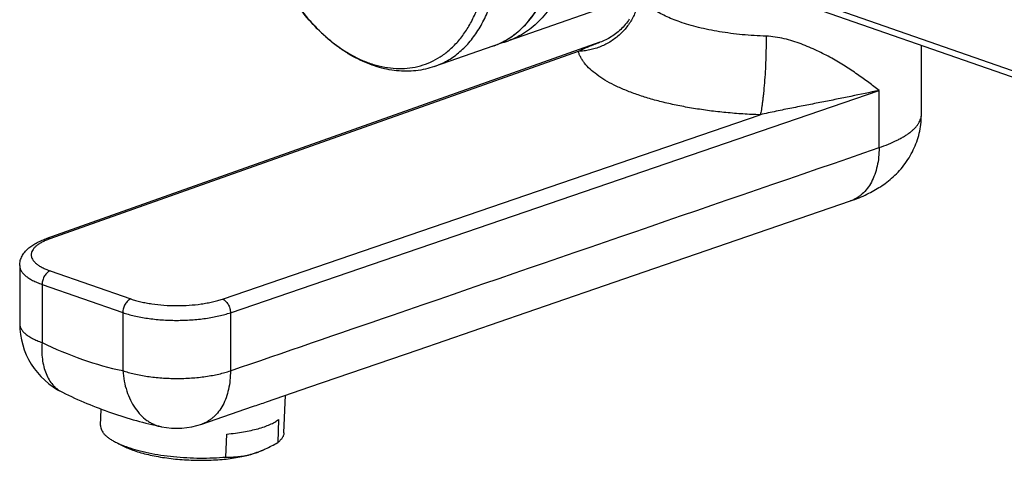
# Model space of a CAD drawing. Header units: millimetres. Extents: x -56 to 489, y -110 to 336.
# Tile 1 of 10: x -56 to 73, y -91 to -33. Entities that reach past the tile are written whole.
import ezdxf

# ---------------------------------------------------------------- set-up
doc = ezdxf.new("R2010")
doc.units = ezdxf.units.MM
doc.header["$LTSCALE"] = 23.1
doc.layers.get('0').update_dxf_attribs({"linetype": 'CONTINUOUS'})

msp = doc.modelspace()

# ---------------------------------------------------------------- linework, layer by layer
at = {"color": 7, "linetype": 'CONTINUOUS'}
for p, q in [((32.31, -27.13), (7.68, -35.71)), ((80.18, -42.79), (35.34, -27.16)), ((19.66, -35.91), (-52.79, -61.61)), ((5.66, -36.42), (-1.98, -39.08)), ((61.69, -45.33), (61.69, -36.35)), ((-56.23, -65.1), (-56.23, -72.69)), ((-21.67, -86.95), (-21.48, -82.06)), ((-32.42, -85.83), (-25.78, -83.54)), ((-45.65, -86.01), (-45.56, -83.87)), ((-22.37, -85.23), (-22.49, -88.24)), ((-29.27, -90.14), (-29.15, -87.12)), ((-43.58, -88.24), (-42.57, -88.74)), ((-24.96, -89.43), (-24.95, -89.43)), ((-24.96, -89.43), (-24.95, -89.43)), ((-24.61, -89.3), (-24.94, -89.43))]:
    msp.add_line(p, q, dxfattribs=at)
at = {"color": 9, "linetype": 'CONTINUOUS'}
for p, q in [((79.61, -41.74), (44.69, -29.57)), ((16.82, -37.1), (-52.29, -61.62)), ((6.31, -36.17), (6.34, -36.16)), ((-28.67, -71.26), (56.16, -42.21)), ((56.16, -49.69), (56.16, -42.21)), ((-29.72, -69.49), (40.61, -45.39)), ((-52.24, -65.79), (-41.69, -69.47)), ((-53.3, -67.56), (-53.3, -75.16)), ((-53.3, -67.56), (-42.75, -71.24)), ((-42.75, -71.24), (-42.75, -78.84)), ((-28.67, -71.26), (-28.67, -78.86))]:
    msp.add_line(p, q, dxfattribs=at)
at = {"color": 7, "linetype": 'CONTINUOUS'}
for points in [[(23.49, -32.88), (23.37, -33.06), (23.24, -33.24), (23.11, -33.42), (22.97, -33.59), (22.83, -33.76), (22.68, -33.92), (22.53, -34.08), (22.37, -34.24), (22.21, -34.39), (22.04, -34.53), (21.87, -34.67), (21.7, -34.81), (21.52, -34.94), (21.34, -35.06), (21.16, -35.18), (20.97, -35.3), (20.79, -35.4), (20.6, -35.5), (20.41, -35.6), (20.22, -35.69), (20.03, -35.77), (19.84, -35.84), (19.66, -35.91)], [(52.4, -56.66), (52.69, -56.56), (52.99, -56.45), (53.27, -56.34), (53.55, -56.23), (53.81, -56.12), (54.07, -56.01), (54.32, -55.89), (54.57, -55.78), (54.81, -55.66), (55.04, -55.55), (55.27, -55.42), (55.49, -55.3), (55.71, -55.18), (55.92, -55.05), (56.13, -54.92), (56.34, -54.79), (56.55, -54.65), (56.76, -54.51), (56.96, -54.36), (57.17, -54.2), (57.38, -54.04), (57.59, -53.87), (57.8, -53.69), (58.01, -53.5), (58.22, -53.3), (58.43, -53.1), (58.64, -52.89), (58.84, -52.67), (59.03, -52.45), (59.22, -52.22), (59.41, -51.99), (59.58, -51.75), (59.75, -51.51), (59.92, -51.26), (60.08, -51.02), (60.23, -50.76), (60.37, -50.51), (60.51, -50.25), (60.63, -49.99), (60.76, -49.73), (60.87, -49.46), (60.98, -49.19), (61.08, -48.91), (61.17, -48.64), (61.26, -48.36), (61.34, -48.08), (61.41, -47.8), (61.47, -47.52), (61.53, -47.23), (61.57, -46.95), (61.61, -46.66), (61.64, -46.37), (61.67, -46.08), (61.68, -45.79), (61.69, -45.51), (61.69, -45.33)], [(-23.97, -82.92), (-18.28, -80.97), (-4.13, -76.1), (10.02, -71.24), (24.16, -66.37), (52.4, -56.66)]]:
    msp.add_lwpolyline(points, dxfattribs=at)
at = {"color": 9, "linetype": 'CONTINUOUS'}
msp.add_lwpolyline([(6.31, -36.17), (6.31, -36.16), (6.34, -36.15)], dxfattribs=at)
at = {"color": 7, "linetype": 'CONTINUOUS'}
for centre, radius, start, end in [((4.27, -25.93), 10.37, 283.2684, 289.2117), ((-46.23, -72.69), 10, 180, 243.8638), ((-35.67, -76.37), 10, 258.3343, 288.9714), ((-28.92, -78.93), 11.23, 284.6009, 285.5964), ((-29.62, -77.14), 13.16, 285.5924, 286.4465), ((-29.08, -78.37), 11.8, 285.6152, 290.4047), ((-29.48, -77.25), 12.99, 290.4126, 291.9981)]:
    msp.add_arc(centre, radius, start, end, dxfattribs=at)
at = {"color": 9, "linetype": 'CONTINUOUS'}
for centre, radius, start, end in [((2.41, -27.08), 9.88, 289.2171, 290.2236), ((2.41, -27.08), 9.89, 290.2237, 291.2637), ((2.41, -27.07), 9.9, 291.2637, 291.8941), ((2.4, -27.06), 9.91, 291.8944, 293.2354)]:
    msp.add_arc(centre, radius, start, end, dxfattribs=at)
for points, knots in [([(0.27, 6.62), (1.18, 6.3), (2.53, 5.68), (4.22, 4.61), (5.49, 3.66), (6.72, 2.59), (7.9, 1.41), (9.03, 0.11), (10.47, -1.76), (12.09, -4.33), (13.7, -7.65), (14.94, -11.16), (15.78, -14.76), (16.21, -18.35), (16.2, -21.29), (15.97, -23.55), (15.69, -25.16), (15.3, -26.7), (14.81, -28.16), (14.22, -29.52), (13.54, -30.78), (12.76, -31.93), (11.89, -32.96), (10.95, -33.86), (9.93, -34.63), (8.84, -35.26), (8.07, -35.58), (7.68, -35.71)], [0, 0, 0, 0, 0.055873, 0.085335, 0.115802, 0.147243, 0.179609, 0.212825, 0.246805, 0.316596, 0.388057, 0.46012, 0.531675, 0.601647, 0.669066, 0.701581, 0.733183, 0.763818, 0.793451, 0.822077, 0.849715, 0.876419, 0.902274, 0.927397, 0.951937, 0.976073, 1, 1, 1, 1]), ([(6.34, -36.16), (6.71, -35.99), (7.44, -35.62), (8.47, -34.93), (9.43, -34.11), (10.32, -33.16), (11.13, -32.1), (11.85, -30.92), (12.48, -29.64), (13.01, -28.26), (13.45, -26.8), (13.79, -25.26), (14.02, -23.66), (14.2, -21.42), (14.15, -18.52), (13.68, -15), (12.81, -11.48), (11.55, -8.05), (9.95, -4.81), (8.35, -2.32), (6.93, -0.49), (5.82, 0.77), (4.66, 1.93), (3.45, 2.98), (2.21, 3.9), (0.55, 4.95), (-0.76, 5.57), (-1.66, 5.89)], [0, 0, 0, 0, 0.02391, 0.048133, 0.072847, 0.098209, 0.124346, 0.151356, 0.179304, 0.208227, 0.238134, 0.269007, 0.300807, 0.333471, 0.401043, 0.470973, 0.542316, 0.614038, 0.685077, 0.754419, 0.788179, 0.821189, 0.853363, 0.884635, 0.914955, 0.944296, 1, 1, 1, 1]), ([(-1.98, -39.08), (-1.7, -38.98), (-1.14, -38.76), (-0.33, -38.35), (0.44, -37.86), (1.18, -37.3), (1.88, -36.67), (2.76, -35.73), (3.76, -34.38), (4.75, -32.55), (5.54, -30.5), (6.1, -28.27), (6.45, -25.9), (6.56, -23.4), (6.45, -20.83), (6.11, -18.22), (5.54, -15.6), (4.76, -13.01), (3.78, -10.5), (2.61, -8.09), (1.7, -6.55), (1.22, -5.82)], [0, 0, 0, 0, 0.023897, 0.047904, 0.072128, 0.096669, 0.121621, 0.147066, 0.199669, 0.254934, 0.313079, 0.374134, 0.437972, 0.504326, 0.572825, 0.643009, 0.714359, 0.786313, 0.85829, 0.929707, 1, 1, 1, 1]), ([(-0.08, -36.96), (0.32, -36.62), (1.1, -35.85), (2.11, -34.53), (2.98, -33.02), (3.71, -31.36), (4.28, -29.56), (4.69, -27.63), (4.93, -25.6), (5.01, -23.49), (4.91, -21.33), (4.66, -19.13), (4.23, -16.92), (3.65, -14.72), (2.91, -12.56), (2.03, -10.47), (1.01, -8.45), (0.24, -7.17), (-0.16, -6.55)], [0, 0, 0, 0, 0.048762, 0.0994, 0.152231, 0.207447, 0.265117, 0.325202, 0.387568, 0.451999, 0.518215, 0.585882, 0.654626, 0.724043, 0.793713, 0.863208, 0.932106, 1, 1, 1, 1]), ([(-21.77, -28.16), (-21.1, -29.35), (-19.99, -31.05), (-18.29, -33.12), (-16.96, -34.51), (-15.57, -35.75), (-14.13, -36.82), (-12.88, -37.57), (-11.88, -38.08), (-10.89, -38.51), (-9.64, -38.94), (-8.14, -39.26), (-6.66, -39.38), (-5.21, -39.3), (-3.81, -39.02), (-2.47, -38.53), (-1.22, -37.85), (-0.45, -37.28), (-0.08, -36.96)], [0, 0, 0, 0, 0.153076, 0.227093, 0.298993, 0.368541, 0.43557, 0.499999, 0.531247, 0.561858, 0.621222, 0.678343, 0.73357, 0.787367, 0.840286, 0.892946, 0.945981, 1, 1, 1, 1]), ([(24.77, -29.76), (24.76, -29.99), (24.7, -30.47), (24.55, -31.17), (24.34, -31.86), (23.95, -32.75), (23.31, -33.8), (22.32, -34.9), (21.12, -35.82), (20, -36.4), (19.05, -36.74), (18.32, -36.93), (17.58, -37.05), (17.07, -37.09), (16.82, -37.1)], [0, 0, 0, 0, 0.060154, 0.12061, 0.181415, 0.242601, 0.366044, 0.49106, 0.617409, 0.744674, 0.808547, 0.872441, 0.936283, 1, 1, 1, 1]), ([(30.11, -33.26), (29.78, -33.15), (29.14, -32.91), (28.24, -32.51), (27.43, -32.09), (26.72, -31.65), (26.11, -31.19), (25.6, -30.72), (25.2, -30.23), (25, -29.88), (24.92, -29.7)], [0, 0, 0, 0, 0.16382, 0.316655, 0.458112, 0.58801, 0.706446, 0.813872, 0.911214, 1, 1, 1, 1]), ([(41.39, -35.12), (40.35, -35.09), (38.8, -34.99), (36.77, -34.76), (35.3, -34.55), (33.9, -34.29), (32.56, -33.99), (31.31, -33.65), (30.5, -33.4), (30.11, -33.26)], [0, 0, 0, 0, 0.272908, 0.40565, 0.53478, 0.659498, 0.779053, 0.892758, 1, 1, 1, 1]), ([(16.82, -37.1), (17.05, -36.99), (17.5, -36.76), (18.21, -36.46), (18.93, -36.17), (19.42, -36), (19.66, -35.91)], [0, 0, 0, 0, 0.246382, 0.495118, 0.746334, 1, 1, 1, 1]), ([(41.39, -35.12), (41.39, -35.63), (41.38, -36.65), (41.34, -38.2), (41.27, -39.73), (41.17, -41.19), (41.07, -42.34), (40.98, -43.18), (40.91, -43.74), (40.84, -44.25), (40.77, -44.69), (40.69, -45.07), (40.64, -45.29), (40.61, -45.39)], [0, 0, 0, 0, 0.14692, 0.298582, 0.449208, 0.593059, 0.724667, 0.784299, 0.839053, 0.888418, 0.931942, 0.969237, 1, 1, 1, 1]), ([(56.16, -42.21), (55.71, -41.86), (54.78, -41.14), (53.3, -40.08), (51.69, -39.02), (49.94, -37.97), (48.37, -37.15), (47.03, -36.55), (45.98, -36.12), (44.88, -35.75), (43.75, -35.43), (42.58, -35.21), (41.79, -35.14), (41.39, -35.12)], [0, 0, 0, 0, 0.102558, 0.212148, 0.328446, 0.451269, 0.580491, 0.647451, 0.715893, 0.78569, 0.85661, 0.928257, 1, 1, 1, 1]), ([(40.61, -45.39), (39.86, -45.37), (38.37, -45.3), (36.15, -45.12), (33.99, -44.88), (31.89, -44.57), (29.88, -44.2), (27.97, -43.78), (26.16, -43.29), (24.49, -42.76), (22.95, -42.18), (21.56, -41.55), (20.32, -40.89), (19.26, -40.19), (18.37, -39.46), (17.76, -38.82), (17.37, -38.29), (17.14, -37.9), (16.95, -37.5), (16.86, -37.24), (16.82, -37.1)], [0, 0, 0, 0, 0.086075, 0.170956, 0.254099, 0.334979, 0.413096, 0.487979, 0.559199, 0.626369, 0.689164, 0.747327, 0.80069, 0.849196, 0.89294, 0.932212, 0.950351, 0.967608, 0.984109, 1, 1, 1, 1]), ([(56.16, -42.21), (54.93, -42.48), (53.08, -42.86), (50.58, -43.37), (48.66, -43.75), (46.71, -44.13), (44.72, -44.52), (43.03, -44.86), (41.66, -45.16), (40.96, -45.31), (40.61, -45.39)], [0, 0, 0, 0, 0.237449, 0.358661, 0.481718, 0.606862, 0.734467, 0.865147, 0.931951, 1, 1, 1, 1]), ([(56.16, -49.69), (56.58, -49.54), (57.37, -49.25), (58.32, -48.83), (59, -48.47), (59.46, -48.21), (59.87, -47.94), (60.25, -47.66), (60.59, -47.38), (60.88, -47.1), (61.13, -46.81), (61.33, -46.52), (61.49, -46.23), (61.61, -45.93), (61.68, -45.63), (61.69, -45.43), (61.69, -45.33)], [0, 0, 0, 0, 0.179166, 0.342483, 0.41796, 0.489232, 0.556291, 0.619169, 0.677954, 0.732805, 0.783961, 0.831747, 0.876613, 0.919132, 0.959997, 1, 1, 1, 1]), ([(-28.67, -78.86), (-21.6, -76.43), (6.68, -66.71), (34.96, -56.98), (56.16, -49.69)], [0, 0, 0, 0, 0.249995, 1, 1, 1, 1]), ([(56.16, -49.69), (56.16, -50.11), (56.12, -50.92), (55.93, -52.1), (55.62, -53.19), (55.18, -54.18), (54.64, -55.04), (54.09, -55.64), (53.6, -56.03), (53.22, -56.29), (52.82, -56.5), (52.55, -56.61), (52.4, -56.66)], [0, 0, 0, 0, 0.148295, 0.290045, 0.424532, 0.551498, 0.671242, 0.7847, 0.839611, 0.893603, 0.946962, 1, 1, 1, 1]), ([(-52.29, -61.62), (-52.48, -61.68), (-52.83, -61.82), (-53.32, -62.05), (-53.74, -62.3), (-54.09, -62.56), (-54.37, -62.83), (-54.58, -63.12), (-54.68, -63.36), (-54.72, -63.56), (-54.73, -63.71), (-54.72, -63.85), (-54.67, -64.05), (-54.56, -64.3), (-54.35, -64.58), (-54.07, -64.85), (-53.71, -65.11), (-53.28, -65.36), (-52.78, -65.59), (-52.43, -65.72), (-52.24, -65.79)], [0, 0, 0, 0, 0.086967, 0.166483, 0.2383, 0.30243, 0.359238, 0.409584, 0.454991, 0.476575, 0.49783, 0.519118, 0.540798, 0.586565, 0.637437, 0.694873, 0.759681, 0.832191, 0.912386, 1, 1, 1, 1]), ([(-52.29, -61.62), (-52.33, -61.6), (-52.42, -61.58), (-52.55, -61.57), (-52.67, -61.57), (-52.75, -61.6), (-52.79, -61.61)], [0, 0, 0, 0, 0.263529, 0.515878, 0.760091, 1, 1, 1, 1]), ([(-56.23, -65.1), (-56.23, -65.16), (-56.22, -65.27), (-56.18, -65.44), (-56.12, -65.61), (-56.01, -65.85), (-55.79, -66.13), (-55.46, -66.45), (-55.03, -66.76), (-54.53, -67.05), (-53.94, -67.33), (-53.52, -67.49), (-53.3, -67.56)], [0, 0, 0, 0, 0.042427, 0.085581, 0.13015, 0.176744, 0.277852, 0.392061, 0.521033, 0.665448, 0.825281, 1, 1, 1, 1]), ([(-52.24, -65.79), (-52.39, -65.84), (-52.6, -65.98), (-52.84, -66.23), (-52.99, -66.46), (-53.13, -66.72), (-53.22, -67), (-53.28, -67.28), (-53.3, -67.47), (-53.3, -67.56)], [0, 0, 0, 0, 0.218112, 0.340399, 0.46932, 0.602536, 0.737295, 0.870706, 1, 1, 1, 1]), ([(-41.69, -69.47), (-41.83, -69.52), (-42.05, -69.66), (-42.28, -69.91), (-42.44, -70.14), (-42.57, -70.4), (-42.67, -70.67), (-42.73, -70.96), (-42.75, -71.15), (-42.75, -71.24)], [0, 0, 0, 0, 0.218112, 0.340399, 0.46932, 0.602536, 0.737295, 0.870706, 1, 1, 1, 1]), ([(-41.69, -69.47), (-41.48, -69.54), (-41.06, -69.67), (-40.39, -69.84), (-39.68, -69.99), (-38.67, -70.16), (-37.34, -70.3), (-35.71, -70.35), (-34.08, -70.3), (-32.75, -70.17), (-31.73, -70), (-31.02, -69.86), (-30.35, -69.69), (-29.92, -69.56), (-29.72, -69.49)], [0, 0, 0, 0, 0.053083, 0.10974, 0.169571, 0.232123, 0.363371, 0.49924, 0.635211, 0.76676, 0.829532, 0.889625, 0.946583, 1, 1, 1, 1]), ([(-29.72, -69.49), (-29.57, -69.54), (-29.36, -69.68), (-29.12, -69.93), (-28.97, -70.16), (-28.84, -70.42), (-28.74, -70.69), (-28.68, -70.98), (-28.67, -71.17), (-28.67, -71.26)], [0, 0, 0, 0, 0.217372, 0.339538, 0.468484, 0.601839, 0.736814, 0.870474, 1, 1, 1, 1]), ([(-42.75, -71.24), (-42.51, -71.33), (-42.01, -71.48), (-41.23, -71.68), (-40.39, -71.86), (-39.51, -72), (-38.6, -72.12), (-37.33, -72.23), (-35.72, -72.29), (-34.11, -72.23), (-32.84, -72.13), (-31.92, -72.01), (-31.03, -71.87), (-30.2, -71.7), (-29.41, -71.5), (-28.91, -71.35), (-28.67, -71.26)], [0, 0, 0, 0, 0.053081, 0.109735, 0.169563, 0.232113, 0.296892, 0.363377, 0.49924, 0.635205, 0.701816, 0.76677, 0.82954, 0.88963, 0.946585, 1, 1, 1, 1]), ([(-56.23, -72.69), (-56.23, -72.75), (-56.22, -72.87), (-56.18, -73.04), (-56.12, -73.21), (-56.01, -73.44), (-55.79, -73.73), (-55.46, -74.05), (-55.03, -74.36), (-54.53, -74.65), (-53.94, -74.92), (-53.52, -75.08), (-53.3, -75.16)], [0, 0, 0, 0, 0.042427, 0.085581, 0.13015, 0.176744, 0.277852, 0.392061, 0.521033, 0.665448, 0.825281, 1, 1, 1, 1]), ([(-53.3, -75.16), (-53.33, -75.53), (-53.36, -76.26), (-53.28, -77.32), (-53.1, -78.31), (-52.81, -79.22), (-52.41, -80.02), (-51.99, -80.6), (-51.61, -81), (-51.3, -81.26), (-50.98, -81.48), (-50.75, -81.61), (-50.63, -81.67)], [0, 0, 0, 0, 0.150109, 0.292846, 0.42767, 0.554488, 0.673739, 0.786478, 0.840971, 0.894522, 0.947425, 1, 1, 1, 1]), ([(-53.3, -75.16), (-51.59, -76), (-48.14, -77.45), (-44.53, -78.47), (-42.75, -78.84)], [0, 0, 0, 0, 0.510967, 1, 1, 1, 1]), ([(-42.75, -78.84), (-42.51, -78.92), (-42.01, -79.08), (-41.23, -79.28), (-40.39, -79.45), (-39.51, -79.6), (-38.6, -79.71), (-37.33, -79.82), (-35.72, -79.88), (-34.11, -79.83), (-32.84, -79.72), (-31.92, -79.61), (-31.03, -79.46), (-30.2, -79.29), (-29.41, -79.09), (-28.91, -78.94), (-28.67, -78.86)], [0, 0, 0, 0, 0.053081, 0.109735, 0.169563, 0.232113, 0.296892, 0.363377, 0.49924, 0.635205, 0.701816, 0.76677, 0.82954, 0.88963, 0.946585, 1, 1, 1, 1]), ([(-42.75, -78.84), (-42.71, -79.3), (-42.59, -80.2), (-42.26, -81.5), (-41.78, -82.68), (-41.18, -83.74), (-40.45, -84.64), (-39.75, -85.24), (-39.15, -85.63), (-38.68, -85.86), (-38.2, -86.04), (-37.86, -86.13), (-37.7, -86.16)], [0, 0, 0, 0, 0.145874, 0.286208, 0.42012, 0.54719, 0.667563, 0.782034, 0.837557, 0.892208, 0.946257, 1, 1, 1, 1]), ([(-28.67, -78.86), (-28.67, -79.27), (-28.71, -80.09), (-28.89, -81.27), (-29.21, -82.36), (-29.64, -83.35), (-30.19, -84.2), (-30.74, -84.81), (-31.22, -85.2), (-31.61, -85.46), (-32, -85.67), (-32.28, -85.78), (-32.42, -85.83)], [0, 0, 0, 0, 0.148291, 0.290038, 0.424524, 0.55149, 0.671236, 0.784696, 0.839608, 0.8936, 0.946961, 1, 1, 1, 1])]:
    msp.add_open_spline(points, degree=3, knots=knots, dxfattribs=at)
at = {"color": 7, "linetype": 'CONTINUOUS'}
for points, knots in [([(5.66, -36.42), (6.06, -36.28), (6.84, -35.95), (7.94, -35.32), (8.97, -34.54), (9.93, -33.63), (10.8, -32.6), (11.59, -31.44), (12.28, -30.18), (12.87, -28.81), (13.37, -27.35), (13.75, -25.81), (14.04, -24.2), (14.27, -21.94), (14.28, -19.01), (13.86, -15.43), (13.02, -11.84), (11.79, -8.34), (10.19, -5.02), (8.57, -2.47), (7.13, -0.59), (5.64, 1.11), (4.03, 2.62), (2.32, 3.9), (1.02, 4.72), (-0.29, 5.4), (-1.19, 5.76), (-1.64, 5.92)], [0, 0, 0, 0, 0.024234, 0.048661, 0.073468, 0.098821, 0.124863, 0.151711, 0.179449, 0.208133, 0.237787, 0.268407, 0.299966, 0.332413, 0.399636, 0.46936, 0.540639, 0.61242, 0.683615, 0.753177, 0.787063, 0.820205, 0.883895, 0.914367, 0.943869, 0.972404, 1, 1, 1, 1]), ([(-1.98, -39.08), (-2.37, -39.22), (-3.17, -39.45), (-4.41, -39.65), (-5.67, -39.73), (-6.95, -39.66), (-8.23, -39.46), (-9.51, -39.13), (-10.78, -38.68), (-12.04, -38.11), (-13.27, -37.42), (-14.89, -36.34), (-16.83, -34.71), (-18.95, -32.42), (-20.85, -29.8), (-22.5, -26.92), (-23.85, -23.83), (-24.88, -20.62), (-25.58, -17.34), (-25.86, -14.6), (-25.9, -12.44), (-25.77, -9.39), (-25.29, -6.87), (-24.61, -5)], [0, 0, 0, 0, 0.025674, 0.051453, 0.077442, 0.103741, 0.130447, 0.15765, 0.185426, 0.213837, 0.242932, 0.272738, 0.334468, 0.398938, 0.465757, 0.534337, 0.603947, 0.673779, 0.743007, 0.810851, 0.844051, 0.876667, 1, 1, 1, 1]), ([(-56.23, -65.1), (-56.23, -64.99), (-56.21, -64.78), (-56.15, -64.46), (-56.06, -64.16), (-55.88, -63.78), (-55.59, -63.34), (-55.16, -62.89), (-54.65, -62.51), (-54.09, -62.16), (-53.46, -61.86), (-53.02, -61.69), (-52.79, -61.61)], [0, 0, 0, 0, 0.061676, 0.123072, 0.183951, 0.24421, 0.362987, 0.48131, 0.601914, 0.727421, 0.859748, 1, 1, 1, 1]), ([(-50.63, -81.67), (-49.58, -82.18), (-47.47, -83.15), (-44.25, -84.38), (-40.99, -85.4), (-38.8, -85.94), (-37.7, -86.16)], [0, 0, 0, 0, 0.254994, 0.506477, 0.754713, 1, 1, 1, 1]), ([(-25.78, -83.54), (-25.46, -83.43), (-24.86, -83.23), (-24.25, -83.02), (-23.97, -82.92)], [0, 0, 0, 0, 0.525447, 1, 1, 1, 1]), ([(-45.65, -86.01), (-45.65, -86.11), (-45.63, -86.31), (-45.54, -86.6), (-45.37, -86.89), (-45.14, -87.17), (-44.84, -87.46), (-44.48, -87.73), (-44.05, -88), (-43.74, -88.16), (-43.58, -88.24)], [0, 0, 0, 0, 0.090063, 0.184707, 0.287812, 0.402231, 0.52984, 0.671734, 0.828426, 1, 1, 1, 1]), ([(-29.15, -87.12), (-28.77, -87.09), (-28.04, -87.01), (-26.98, -86.85), (-25.99, -86.66), (-25.08, -86.44), (-24.25, -86.18), (-23.52, -85.9), (-22.9, -85.59), (-22.54, -85.35), (-22.37, -85.23)], [0, 0, 0, 0, 0.158768, 0.310076, 0.452601, 0.585164, 0.706773, 0.816671, 0.914417, 1, 1, 1, 1]), ([(-21.67, -86.95), (-21.67, -87), (-21.68, -87.12), (-21.72, -87.29), (-21.79, -87.45), (-21.89, -87.62), (-22, -87.78), (-22.2, -88), (-22.37, -88.15), (-22.49, -88.24)], [0, 0, 0, 0, 0.107154, 0.216285, 0.329249, 0.447693, 0.573009, 0.70632, 1, 1, 1, 1]), ([(-43.58, -88.24), (-43.36, -88.35), (-42.88, -88.57), (-42.39, -88.75), (-42.13, -88.84)], [0, 0, 0, 0, 0.477809, 1, 1, 1, 1]), ([(-42.57, -88.74), (-42.34, -88.86), (-41.83, -89.08), (-41.02, -89.38), (-40.12, -89.65), (-39.14, -89.88), (-38.09, -90.09), (-36.99, -90.26), (-35.86, -90.4), (-34.69, -90.49), (-33.51, -90.55), (-32.34, -90.56), (-31.18, -90.54), (-30.05, -90.47), (-28.97, -90.37), (-27.94, -90.22), (-26.98, -90.04), (-26.37, -89.89), (-26.08, -89.81)], [0, 0, 0, 0, 0.046731, 0.098409, 0.154623, 0.214858, 0.27852, 0.344954, 0.413456, 0.483288, 0.553691, 0.623899, 0.693147, 0.760685, 0.825791, 0.887785, 0.94604, 1, 1, 1, 1]), ([(-42.13, -88.84), (-41.7, -88.99), (-40.78, -89.27), (-39.32, -89.61), (-37.74, -89.89), (-36.08, -90.09), (-34.37, -90.22), (-32.65, -90.28), (-30.94, -90.25), (-29.82, -90.18), (-29.27, -90.14)], [0, 0, 0, 0, 0.105654, 0.221291, 0.344913, 0.474276, 0.606972, 0.7405, 0.872335, 1, 1, 1, 1]), ([(-24.61, -89.3), (-24.43, -89.22), (-23.71, -88.91), (-23.01, -88.54), (-22.49, -88.24)], [0, 0, 0, 0, 0.244704, 1, 1, 1, 1]), ([(-29.27, -90.14), (-29, -90.14), (-28.48, -90.14), (-27.69, -90.09), (-26.89, -89.98), (-26.35, -89.86), (-26.09, -89.79)], [0, 0, 0, 0, 0.243916, 0.491237, 0.74295, 1, 1, 1, 1]), ([(-25.89, -89.76), (-25.73, -89.71), (-25.41, -89.61), (-25.09, -89.49), (-24.94, -89.43)], [0, 0, 0, 0, 0.516882, 1, 1, 1, 1])]:
    msp.add_open_spline(points, degree=3, knots=knots, dxfattribs=at)

doc.saveas('drawing.dxf')
